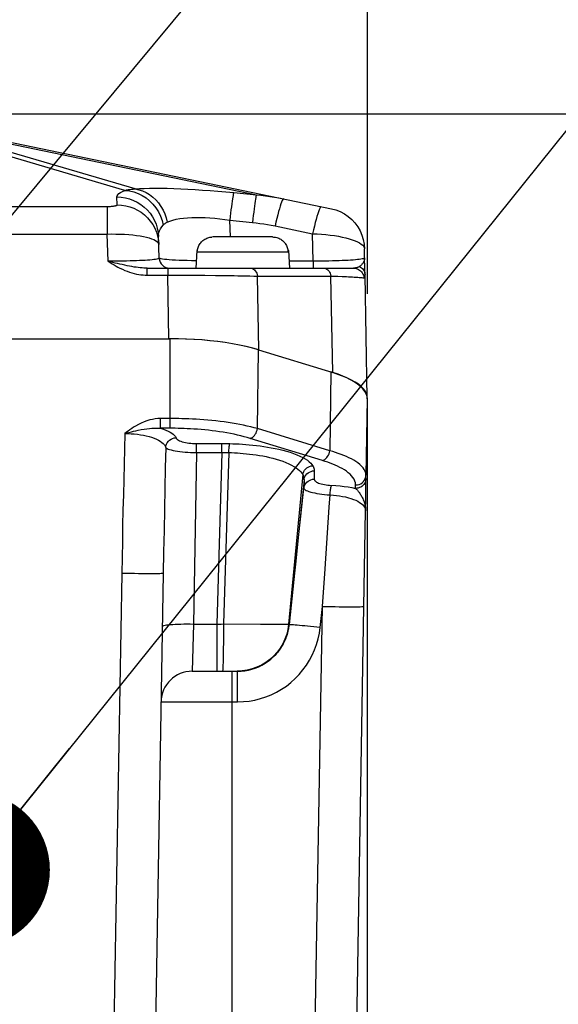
# Model space of a CAD drawing. Header units: millimetres. Extents: x 0 to 420, y 0 to 297.
# Tile 53 of 56: x 329 to 339, y 212 to 231. Entities that reach past the tile are written whole.
import ezdxf

# ---------------------------------------------------------------- set-up
doc = ezdxf.new("R2010")
doc.units = ezdxf.units.MM
doc.header["$LTSCALE"] = 23.1
doc.layers.get('0').update_dxf_attribs({"linetype": 'CONTINUOUS'})
for name, color, linetype in [('COMPONENTS', 7, 'CONTINUOUS'), ('DETAIL', 7, 'CONTINUOUS'), ('DIMENSION', 7, 'CONTINUOUS')]:
    doc.layers.add(name, color=color, linetype=linetype)
doc.styles.get("Standard").update_dxf_attribs({"font": 'arial.ttf'})
doc.dimstyles.new('DIMSTYLE_10', dxfattribs={"dimtxt": 3, "dimasz": 3, "dimexe": 0.18, "dimexo": 0.0625, "dimgap": 0.09, "dimtad": 1, "dimdec": 3, "dimlfac": 5, "dimdsep": 46, "dimtxsty": 'STANDARD', "dimblk": '_FILLED', "dimblk1": '_FILLED', "dimblk2": '_FILLED', "dimcen": 0.09, "dimadec": 0, "dimazin": 0, "dimtp": 0.5, "dimtm": 0.5, "dimtfac": 1, "dimtdec": 3, "dimtofl": 0, "dimtmove": 0, "dimatfit": 3, "dimldrblk": '_FILLED', "dimfxl": 1, "dimtolj": 1, "dimarcsym": 0})
doc.dimstyles.new('DIMSTYLE_11', dxfattribs={"dimtxt": 3, "dimasz": 3, "dimexe": 0.18, "dimexo": 0.0625, "dimgap": 0.09, "dimtad": 1, "dimdec": 1, "dimlfac": 5, "dimdsep": 46, "dimtxsty": 'STANDARD', "dimblk": '_FILLED', "dimblk1": '_FILLED', "dimblk2": '_FILLED', "dimcen": 0.09, "dimadec": 0, "dimazin": 0, "dimtp": 0.8, "dimtm": 0.8, "dimtfac": 1, "dimtdec": 1, "dimtofl": 0, "dimtmove": 0, "dimatfit": 3, "dimldrblk": '_FILLED', "dimfxl": 1, "dimtolj": 1, "dimarcsym": 0})
doc.dimstyles.new('DIMSTYLE_12', dxfattribs={"dimtxt": 3, "dimasz": 3, "dimexe": 0.18, "dimexo": 0.0625, "dimgap": 0.09, "dimtad": 1, "dimdec": 1, "dimlfac": 5, "dimdsep": 46, "dimtxsty": 'STANDARD', "dimblk": '_FILLED', "dimblk1": '_FILLED', "dimblk2": '_FILLED', "dimcen": 0.09, "dimadec": 0, "dimazin": 0, "dimtp": 0.5, "dimtm": 0.5, "dimtfac": 1, "dimtdec": 1, "dimtofl": 0, "dimtmove": 0, "dimatfit": 3, "dimldrblk": '_FILLED', "dimfxl": 1, "dimtolj": 1, "dimarcsym": 0})
doc.dimstyles.get("Standard").update_dxf_attribs({"dimtxt": 3, "dimasz": 3, "dimexe": 0.18, "dimexo": 0.0625, "dimgap": 0.09, "dimtad": 1, "dimdec": 3, "dimdsep": 46, "dimtxsty": 'STANDARD', "dimblk": '_FILLED', "dimblk1": '_FILLED', "dimblk2": '_FILLED', "dimcen": 0.09, "dimadec": 0, "dimazin": 0, "dimtol": 1, "dimtp": 0.001, "dimtm": 0.001, "dimtfac": 1, "dimtdec": 3, "dimtofl": 0, "dimtmove": 0, "dimatfit": 3, "dimldrblk": '_FILLED', "dimfxl": 1, "dimtolj": 1, "dimarcsym": 0})

# ---------------------------------------------------------------- blocks, each defined once
blk = doc.blocks.new('_FILLED')
at = {"color": 0, "linetype": 'BYBLOCK'}
blk.add_solid([(0, 0), (-1, 0.2), (-1, -0.2)], dxfattribs=at)
blk = doc.blocks.new('*D20')
at = {"layer": 'DIMENSION', "color": 2, "linetype": 'CONTINUOUS'}
for p, q in [((286.89, 235.702), (286.89, 250.989)), ((344.89, 245.193), (344.89, 250.989)), ((286.89, 248.989), (315.89, 248.989)), ((344.89, 248.989), (315.89, 248.989)), ((344.89, 235.307), (344.89, 243.112)), ((286.89, 209.314), (286.89, 232.789)), ((344.89, 228.558), (344.89, 232.792)), ((344.89, 209.183), (344.89, 226.727))]:
    blk.add_line(p, q, dxfattribs=at)
at = {"layer": 'DIMENSION', "color": 2, "linetype": 'CONTINUOUS', "xscale": 3, "yscale": 3, "zscale": 3, "rotation": 180}
blk.add_blockref('_FILLED', (286.89, 248.989), dxfattribs=at)
at = {"layer": 'DIMENSION', "color": 2, "linetype": 'CONTINUOUS', "xscale": 3, "yscale": 3, "zscale": 3}
blk.add_blockref('_FILLED', (344.89, 248.989), dxfattribs=at)
at = {"layer": 'DIMENSION', "color": 2, "linetype": 'CONTINUOUS', "insert": (315.89, 252.739), "char_height": 3, "width": 6.99257, "attachment_point": 2, "line_spacing_factor": 0.9}
blk.add_mtext('290', dxfattribs=at)
blk = doc.blocks.new('*D21')
at = {"layer": 'DIMENSION', "color": 2, "linetype": 'CONTINUOUS'}
for p, q in [((327.582, 228.989), (369.89, 228.989)), ((367.89, 228.989), (367.89, 187.027)), ((367.89, 145.064), (367.89, 187.027)), ((348.86, 145.064), (369.89, 145.064))]:
    blk.add_line(p, q, dxfattribs=at)
at = {"layer": 'DIMENSION', "color": 2, "linetype": 'CONTINUOUS', "xscale": 3, "yscale": 3, "zscale": 3}
for p, rotation in [((367.89, 228.989), 90), ((367.89, 145.064), 270)]:
    blk.add_blockref('_FILLED', p, dxfattribs=dict(at, rotation=rotation))
at = {"layer": 'DIMENSION', "color": 2, "linetype": 'CONTINUOUS', "insert": (364.14, 187.027), "char_height": 3, "width": 10.48327, "attachment_point": 2, "rotation": 90, "line_spacing_factor": 0.9}
blk.add_mtext('419.6', dxfattribs=at)
blk = doc.blocks.new('*D22')
at = {"layer": 'DIMENSION', "color": 2, "linetype": 'CONTINUOUS'}
for p, q in [((326.789, 228.989), (359.89, 228.989)), ((357.89, 228.989), (357.89, 216.027)), ((357.89, 203.064), (357.89, 216.027)), ((337.629, 203.064), (359.89, 203.064))]:
    blk.add_line(p, q, dxfattribs=at)
at = {"layer": 'DIMENSION', "color": 2, "linetype": 'CONTINUOUS', "xscale": 3, "yscale": 3, "zscale": 3}
for p, rotation in [((357.89, 228.989), 90), ((357.89, 203.064), 270)]:
    blk.add_blockref('_FILLED', p, dxfattribs=dict(at, rotation=rotation))
at = {"layer": 'DIMENSION', "color": 2, "linetype": 'CONTINUOUS', "insert": (354.14, 216.027), "char_height": 3, "width": 10.48327, "attachment_point": 2, "rotation": 90, "line_spacing_factor": 0.9}
blk.add_mtext('129.6', dxfattribs=at)
blk = doc.blocks.new('*D23')
at = {"layer": 'DIMENSION', "color": 2, "linetype": 'CONTINUOUS'}
for p, q in [((296.39, 225.526), (296.39, 240.989)), ((335.39, 236.757), (335.39, 240.989)), ((296.39, 238.989), (315.89, 238.989)), ((335.39, 238.989), (315.89, 238.989)), ((335.39, 225.526), (335.39, 235.162))]:
    blk.add_line(p, q, dxfattribs=at)
at = {"layer": 'DIMENSION', "color": 2, "linetype": 'CONTINUOUS', "xscale": 3, "yscale": 3, "zscale": 3, "rotation": 180}
blk.add_blockref('_FILLED', (296.39, 238.989), dxfattribs=at)
at = {"layer": 'DIMENSION', "color": 2, "linetype": 'CONTINUOUS', "xscale": 3, "yscale": 3, "zscale": 3}
blk.add_blockref('_FILLED', (335.39, 238.989), dxfattribs=at)
at = {"layer": 'DIMENSION', "color": 2, "linetype": 'CONTINUOUS', "insert": (315.89, 242.739), "char_height": 3, "width": 6.99257, "attachment_point": 2, "line_spacing_factor": 0.9}
blk.add_mtext('195', dxfattribs=at)

msp = doc.modelspace()

# ---------------------------------------------------------------- linework, layer by layer
at = {"layer": 'COMPONENTS', "color": 9, "linetype": 'CONTINUOUS'}
for p, q in [((330.72121, 227.51921), (325.8156, 228.95985)), ((326.65649, 228.79836), (333.25321, 227.43209)), ((330.91787, 227.54691), (326.65649, 228.79836)), ((332.81572, 227.47509), (333.25321, 227.43209)), ((330.57359, 227.24045), (330.56806, 227.39176)), ((301.60245, 227.20958), (330.37696, 227.20958)), ((330.37696, 227.20958), (330.37696, 226.67782)), ((332.75214, 226.62148), (332.74045, 226.94266)), ((332.74045, 226.94266), (333.17785, 226.89968)), ((301.60245, 226.67782), (330.37696, 226.67782)), ((330.396, 226.15636), (330.37696, 226.67782)), ((333.612, 226.83314), (334.33488, 226.68342)), ((334.34449, 226.15636), (334.33488, 226.68342)), ((331.36856, 226.49705), (331.37305, 226.47743)), ((332.11444, 226.33718), (333.86497, 226.33718)), ((334.34449, 226.15636), (333.88263, 226.15636)), ((334.3446, 226.15636), (334.3446, 226.02148)), ((331.15132, 225.88659), (331.15132, 226.02148)), ((331.54539, 226.02148), (331.54539, 225.88659)), ((331.15132, 225.88659), (331.6923, 225.88664)), ((331.56467, 224.66412), (331.54539, 225.88659)), ((331.90383, 225.88629), (332.07674, 225.88561)), ((332.07674, 225.88561), (332.26322, 225.88446)), ((332.26322, 225.88446), (332.46349, 225.88272)), ((333.29814, 224.44753), (333.27573, 225.86854)), ((333.27573, 225.86854), (334.69004, 225.86854)), ((334.72427, 224.01152), (334.69004, 225.86854)), ((335.32001, 225.85915), (335.32316, 225.83424)), ((331.59559, 222.93955), (331.59559, 224.66412)), ((333.274, 222.93261), (333.29265, 224.44921)), ((334.68676, 224.02299), (334.66811, 222.50639)), ((335.3897, 223.50414), (335.36408, 222.03632)), ((331.40934, 222.93955), (331.40934, 223.12732)), ((331.59559, 223.12732), (331.40936, 223.12732)), ((334.66811, 222.50639), (333.274, 222.93261)), ((334.52725, 222.31862), (333.13313, 222.74484)), ((332.09971, 222.47409), (332.09971, 222.64701)), ((332.58579, 222.47409), (332.58579, 222.64701)), ((332.09971, 222.47409), (332.04208, 219.17246)), ((332.09971, 222.47409), (332.60877, 222.47411)), ((332.58579, 222.47409), (332.48911, 219.17242)), ((332.72346, 222.47239), (332.6186, 219.17313)), ((334.36889, 222.12021), (334.36813, 221.9597)), ((334.14533, 222.04785), (333.87454, 219.16674)), ((334.17008, 221.94986), (333.88226, 219.16095)), ((334.17009, 221.9565), (334.16942, 221.79016)), ((335.36408, 221.97045), (335.36408, 222.03632)), ((335.16411, 221.78266), (335.16412, 221.84855)), ((335.31192, 221.56559), (335.32076, 221.54369)), ((334.01029, 220.32249), (334.07198, 220.89303)), ((333.94824, 219.74647), (334.01029, 220.32249)), ((334.52515, 219.51039), (334.57505, 220.23685)), ((330.66005, 220.14516), (330.43626, 207.32454)), ((333.88505, 219.1576), (333.94824, 219.74647)), ((334.31358, 207.32454), (334.52515, 219.51039)), ((334.48161, 219.10409), (334.52515, 219.51039)), ((332.04208, 219.17246), (332.01671, 218.26412)), ((332.04208, 219.17246), (332.53228, 219.17238)), ((332.48911, 219.17242), (332.48911, 218.26412)), ((332.53228, 219.17238), (332.57545, 219.17262)), ((332.57545, 219.17262), (332.6186, 219.17313)), ((332.6186, 219.17313), (333.33398, 219.17069)), ((333.33398, 219.17069), (333.57089, 219.16952)), ((333.57089, 219.16952), (333.69431, 219.16881)), ((333.69431, 219.16881), (333.78698, 219.16806)), ((333.88226, 219.16095), (333.88505, 219.1576)), ((332.7897, 204.66412), (332.7897, 218.26412)), ((332.89088, 217.67459), (332.89088, 218.26412)), ((331.4168, 217.67459), (332.89088, 217.67459))]:
    msp.add_line(p, q, dxfattribs=at)
at = {"layer": 'COMPONENTS', "color": 7, "linetype": 'CONTINUOUS'}
for p, q in [((326.19072, 228.9267), (334.69672, 227.165)), ((331.38267, 226.21418), (331.36753, 226.62874)), ((332.4183, 226.62148), (332.39738, 226.6208)), ((333.5611, 226.62148), (332.4183, 226.62148)), ((332.10752, 226.36148), (332.0897, 226.02148)), ((332.10752, 226.36148), (332.11672, 226.36148)), ((332.11444, 226.33718), (332.11572, 226.36148)), ((332.11621, 226.35745), (332.11672, 226.36148)), ((332.11672, 226.36148), (332.12011, 226.38151)), ((333.86268, 226.36148), (333.8632, 226.35745)), ((333.86268, 226.36148), (333.87188, 226.36148)), ((333.86497, 226.33718), (333.86368, 226.36148)), ((333.87188, 226.36148), (333.8897, 226.02148)), ((335.33763, 226.21782), (335.33433, 226.39642)), ((335.34251, 226.02148), (335.33761, 226.21811)), ((331.15133, 226.02148), (335.12536, 226.02148)), ((335.34456, 225.94446), (335.34251, 226.02148)), ((335.34624, 225.88596), (335.34456, 225.94446)), ((335.3897, 223.52645), (335.34623, 225.88657)), ((300.18382, 224.66412), (331.59559, 224.66412)), ((331.72721, 224.66247), (331.56467, 224.66412)), ((333.29265, 224.44921), (334.72427, 224.01152)), ((334.82673, 223.97808), (334.72427, 224.01152)), ((335.3897, 223.50414), (335.38429, 223.55299)), ((335.38965, 223.53028), (335.38468, 223.57137)), ((335.3897, 223.52645), (335.3897, 211.14539)), ((335.36321, 221.84801), (335.36399, 221.94132)), ((335.36399, 221.94132), (335.36408, 221.97045)), ((335.36017, 221.59419), (335.36321, 221.84801)), ((335.35691, 221.35035), (335.36017, 221.59419)), ((335.32502, 219.51039), (335.35691, 221.35035)), ((331.45993, 220.14516), (331.19656, 205.05714)), ((335.11345, 207.32454), (335.32502, 219.51039)), ((332.01671, 218.26412), (332.89088, 218.26412))]:
    msp.add_line(p, q, dxfattribs=at)
at = {"layer": 'COMPONENTS', "color": 9, "linetype": 'CONTINUOUS'}
for points in [[(330.56806, 227.39176), (330.57201, 227.41384), (330.58459, 227.43558), (330.6058, 227.45699), (330.63564, 227.47807), (330.67411, 227.49881), (330.72121, 227.51921)], [(330.7212, 227.51922), (330.75097, 227.52634), (330.78197, 227.53252), (330.81417, 227.53771), (330.84757, 227.54187), (330.88214, 227.54495), (330.91787, 227.54691)], [(330.72124, 227.51923), (330.80698, 227.50987), (330.89161, 227.49036), (330.97403, 227.46095), (331.05318, 227.42203), (331.12802, 227.3741), (331.19758, 227.31777), (331.26097, 227.25378), (331.31736, 227.18297), (331.36602, 227.10624), (331.40632, 227.02459), (331.43773, 226.93909), (331.45986, 226.85083)], [(330.91787, 227.54691), (331.00221, 227.55283), (331.09409, 227.55712), (331.19352, 227.55979), (331.30112, 227.5608), (331.41628, 227.56019), (331.53709, 227.55807), (331.66341, 227.55443), (331.79538, 227.54929), (331.93151, 227.54273), (332.07193, 227.53475), (332.2165, 227.52535), (332.36335, 227.51468), (332.51186, 227.50276), (332.66265, 227.48956), (332.81572, 227.47509)], [(330.91793, 227.54691), (330.99092, 227.53203), (331.06229, 227.50869), (331.13128, 227.47715), (331.19713, 227.43776), (331.25913, 227.39093), (331.3166, 227.33719), (331.36893, 227.27711), (331.41553, 227.21135), (331.45591, 227.14062), (331.48962, 227.06568), (331.5163, 226.98737), (331.53567, 226.90651)], [(332.81572, 227.47509), (332.81212, 227.46456), (332.80788, 227.4469), (332.80302, 227.42227), (332.79758, 227.39089), (332.79163, 227.35304), (332.7852, 227.30908), (332.77837, 227.25939), (332.77119, 227.20445), (332.76373, 227.14474), (332.75606, 227.08081), (332.74824, 227.01325), (332.74035, 226.94267)], [(333.25321, 227.43209), (333.24962, 227.42157), (333.24537, 227.40391), (333.24051, 227.37928), (333.23508, 227.34789), (333.22912, 227.31005), (333.2227, 227.26608), (333.21586, 227.2164), (333.20868, 227.16146), (333.20122, 227.10175), (333.19355, 227.03782), (333.18573, 226.97026), (333.17785, 226.89968)], [(333.25321, 227.43209), (333.33991, 227.4239), (333.42671, 227.41391), (333.51357, 227.40211), (333.60047, 227.38853), (333.68737, 227.37317), (333.77425, 227.35606)], [(330.37696, 227.20958), (330.39426, 227.2097), (330.41122, 227.21004), (330.42782, 227.21061), (330.44421, 227.21142), (330.46024, 227.21244), (330.47552, 227.21368), (330.49003, 227.21512), (330.50377, 227.21676), (330.51645, 227.21858), (330.52802, 227.22056), (330.53852, 227.22271), (330.54771, 227.22498), (330.55556, 227.22738), (330.56211, 227.22989), (330.5672, 227.23246), (330.57078, 227.23507), (330.57291, 227.23773), (330.57359, 227.24045)], [(330.56806, 227.39176), (330.64977, 227.38767), (330.73062, 227.37534), (330.80977, 227.3549), (330.88639, 227.32656), (330.95968, 227.29062), (331.02888, 227.24745), (331.09326, 227.1975), (331.15214, 227.1413), (331.20492, 227.07943), (331.25103, 227.01255), (331.29001, 226.94134), (331.32143, 226.86656), (331.34498, 226.78899), (331.36039, 226.70944), (331.36753, 226.62874)], [(330.57359, 227.24045), (330.65529, 227.23637), (330.73614, 227.22404), (330.81529, 227.2036), (330.89191, 227.17526), (330.9652, 227.13931), (331.0344, 227.09614), (331.09878, 227.0462), (331.15766, 226.99), (331.21044, 226.92813), (331.25656, 226.86124), (331.29553, 226.79004), (331.32696, 226.71526), (331.3505, 226.63769), (331.36592, 226.55813), (331.37305, 226.47743)], [(333.77425, 227.35606), (333.76772, 227.35301), (333.75951, 227.34155), (333.74971, 227.3218), (333.73842, 227.29398), (333.72578, 227.25839), (333.7119, 227.21541), (333.69695, 227.1655), (333.68109, 227.1092), (333.66448, 227.04712), (333.6473, 226.97992), (333.62975, 226.90834), (333.612, 226.83314)], [(334.49712, 227.20634), (334.49059, 227.20329), (334.48239, 227.19183), (334.47259, 227.17209), (334.4613, 227.14427), (334.44866, 227.10868), (334.43479, 227.06569), (334.41984, 227.01578), (334.40397, 226.95948), (334.38736, 226.8974), (334.37018, 226.83021), (334.35263, 226.75862), (334.33488, 226.68342)], [(331.36753, 226.62874), (331.36897, 226.66772), (331.37614, 226.70577), (331.38894, 226.743), (331.40726, 226.77951), (331.43095, 226.81543), (331.45986, 226.85083)], [(331.45986, 226.85083), (331.47086, 226.86223), (331.48252, 226.87277), (331.49483, 226.88247), (331.50779, 226.89132), (331.5214, 226.89933), (331.53566, 226.90651)], [(331.53566, 226.90651), (331.58793, 226.92771), (331.64598, 226.94603), (331.70935, 226.96159), (331.77751, 226.97447), (331.85002, 226.98471), (331.92663, 226.99223), (332.00684, 226.99708), (332.09024, 226.9993), (332.17677, 226.99888), (332.26607, 226.99586), (332.35763, 226.99028), (332.45127, 226.98214), (332.54663, 226.97148), (332.64317, 226.95832), (332.74045, 226.94266)], [(333.17785, 226.89968), (333.24988, 226.89192), (333.32204, 226.88282), (333.39434, 226.8724), (333.46676, 226.86064), (333.53932, 226.84756), (333.612, 226.83314)], [(330.37696, 226.67782), (330.46318, 226.67923), (330.54875, 226.6789), (330.63303, 226.67684), (330.71538, 226.6731), (330.79519, 226.6677), (330.87188, 226.66064), (330.94487, 226.65201), (331.01362, 226.64189), (331.0776, 226.63026), (331.13634, 226.61725), (331.18939, 226.60299), (331.23634, 226.58752), (331.27682, 226.571), (331.31052, 226.55361), (331.33717, 226.53537), (331.35657, 226.51644), (331.36856, 226.49705)], [(334.33488, 226.68342), (334.42208, 226.67995), (334.50859, 226.67456), (334.59375, 226.66727), (334.67691, 226.65809), (334.75744, 226.64711), (334.83476, 226.63443), (334.90826, 226.62017), (334.9774, 226.60442), (335.04165, 226.58729), (335.10054, 226.56893), (335.15361, 226.54947), (335.20046, 226.52901), (335.24073, 226.50772), (335.27411, 226.4858), (335.30034, 226.46336), (335.31922, 226.4406), (335.33058, 226.41773), (335.33434, 226.39638)], [(331.38267, 226.21418), (331.37965, 226.20876), (331.3704, 226.20379), (331.3553, 226.19913), (331.33483, 226.19456), (331.30935, 226.1901), (331.27883, 226.18596), (331.24337, 226.18203), (331.20334, 226.17821), (331.159, 226.17473), (331.11064, 226.17154), (331.05857, 226.16853), (331.00307, 226.16588), (330.94449, 226.16355), (330.88315, 226.16147), (330.8193, 226.15975), (330.75349, 226.15833), (330.68587, 226.15722), (330.61605, 226.15652), (330.54409, 226.15621), (330.47061, 226.15617), (330.396, 226.15636)], [(330.667, 226.08892), (330.62477, 226.09866), (330.58131, 226.10902), (330.53663, 226.11998), (330.4908, 226.13153), (330.4439, 226.14367), (330.396, 226.15636)], [(330.396, 226.15636), (330.43464, 226.13091), (330.47314, 226.10664), (330.51151, 226.08357), (330.54974, 226.06168), (330.58784, 226.04098), (330.6258, 226.02148)], [(331.15132, 226.02148), (331.11989, 226.0219), (331.08696, 226.02318), (331.05253, 226.02536), (331.0166, 226.02847), (330.97911, 226.03252), (330.9399, 226.03756), (330.89889, 226.0436), (330.8561, 226.05066), (330.81153, 226.05873), (330.76517, 226.06781), (330.71699, 226.07788), (330.667, 226.08892)], [(332.09703, 226.16127), (332.00069, 226.16348), (331.91742, 226.16591), (331.83859, 226.16862), (331.76466, 226.17156), (331.69607, 226.17489), (331.63323, 226.17847), (331.5766, 226.1822), (331.52658, 226.18631), (331.48353, 226.1906), (331.44777, 226.19496), (331.41961, 226.19964), (331.39927, 226.2046), (331.38691, 226.20951), (331.38267, 226.21418)], [(335.33763, 226.21775), (335.3349, 226.21265), (335.32589, 226.20761), (335.31094, 226.20287), (335.29044, 226.19819), (335.26477, 226.19358), (335.23415, 226.18927), (335.19892, 226.18521), (335.15942, 226.18128), (335.11583, 226.17767), (335.06846, 226.17433), (335.01763, 226.17117), (334.96339, 226.16835), (334.90622, 226.16579), (334.84625, 226.16345), (334.78297, 226.16153), (334.71643, 226.15985), (334.64709, 226.15837), (334.5749, 226.15736), (334.50009, 226.15682), (334.42314, 226.15652), (334.34449, 226.15636)], [(335.30589, 226.11981), (335.30007, 226.11186), (335.29378, 226.10401), (335.28704, 226.09629), (335.27987, 226.08872), (335.27229, 226.08132)], [(335.3376, 226.21814), (335.33762, 226.20863), (335.33702, 226.19935), (335.33583, 226.19029), (335.33411, 226.18146), (335.33188, 226.17287), (335.3292, 226.16452), (335.32611, 226.15641), (335.32265, 226.14857), (335.31886, 226.14098), (335.31478, 226.13366), (335.31044, 226.1266), (335.30589, 226.11981)], [(330.6258, 226.02148), (330.67225, 225.99936), (330.71838, 225.97925), (330.76418, 225.96113), (330.80978, 225.94501), (330.85505, 225.93089), (330.89967, 225.91876), (330.94359, 225.90868), (330.98686, 225.9006), (331.02929, 225.89436), (331.07081, 225.88992), (331.11149, 225.88733), (331.15132, 225.88659)], [(333.13127, 226.02148), (333.15321, 226.01929), (333.17467, 226.01276), (333.19517, 226.00205), (333.21428, 225.98738), (333.23157, 225.96908), (333.24666, 225.94754), (333.25922, 225.92324), (333.26898, 225.89672), (333.27573, 225.86854)], [(334.54558, 226.02148), (334.56752, 226.01929), (334.58898, 226.01276), (334.60948, 226.00205), (334.62859, 225.98738), (334.64588, 225.96908), (334.66097, 225.94754), (334.67353, 225.92324), (334.68329, 225.89672), (334.69004, 225.86854)], [(335.23857, 226.05437), (335.2297, 226.04875), (335.22062, 226.04371), (335.21135, 226.03922), (335.20191, 226.03527), (335.19234, 226.03185), (335.18271, 226.02895), (335.17306, 226.02657), (335.1634, 226.02467), (335.15377, 226.02323), (335.14421, 226.02224), (335.13473, 226.02166), (335.12536, 226.02148)], [(335.12536, 226.02148), (335.15018, 226.0199), (335.17461, 226.0152), (335.19827, 226.00745), (335.22077, 225.99678), (335.24178, 225.98334), (335.26095, 225.96735), (335.27799, 225.94907), (335.29262, 225.92878), (335.30462, 225.9068), (335.3138, 225.88347), (335.32001, 225.85915)], [(335.27229, 226.08132), (335.26434, 226.07415), (335.25605, 226.06725), (335.24745, 226.06064), (335.23857, 226.05437)], [(335.23857, 226.05437), (335.25907, 226.04288), (335.27796, 226.02917), (335.29497, 226.01343), (335.30984, 225.99589), (335.32238, 225.9768), (335.33241, 225.95642), (335.33977, 225.93506), (335.34436, 225.91302), (335.34612, 225.89061)], [(331.6923, 225.88664), (331.849, 225.88642), (331.90383, 225.88629)], [(332.46349, 225.88272), (332.60413, 225.88114), (332.67638, 225.88024)], [(332.67638, 225.88024), (332.8239, 225.87806), (332.89888, 225.87683)], [(332.89888, 225.87683), (333.05005, 225.87392), (333.12583, 225.87236), (333.2012, 225.87059), (333.27573, 225.86854)], [(334.69004, 225.86854), (334.78007, 225.86597), (334.82369, 225.86461)], [(334.82369, 225.86461), (334.90721, 225.86173), (334.94789, 225.8602), (334.98802, 225.85859), (335.02724, 225.85687), (335.06552, 225.85507), (335.10266, 225.85318), (335.13834, 225.85118), (335.17234, 225.84908), (335.20431, 225.84688), (335.23398, 225.84458), (335.26111, 225.84216), (335.28533, 225.83962), (335.30619, 225.83698), (335.32326, 225.83426)], [(331.40936, 223.12732), (331.35818, 223.12575), (331.30623, 223.12056), (331.25351, 223.11173), (331.19984, 223.0993), (331.14541, 223.08325), (331.09074, 223.0635), (331.03604, 223.04004), (330.98112, 223.01288), (330.92597, 222.98204)], [(333.274, 222.93261), (333.21104, 222.9496), (333.14565, 222.96599), (333.07788, 222.98176), (333.00764, 222.99689), (332.93517, 223.01133), (332.86108, 223.02495), (332.78552, 223.03775), (332.7086, 223.0497), (332.63102, 223.06073), (332.55293, 223.07085), (332.47448, 223.08007), (332.39641, 223.08834), (332.31888, 223.0957), (332.24204, 223.1022), (332.16664, 223.1078), (332.09282, 223.11258), (332.02069, 223.11658), (331.951, 223.11983), (331.88383, 223.12241), (331.81929, 223.12437), (331.75808, 223.12577), (331.70046, 223.12667), (331.64629, 223.12716), (331.59559, 223.12732)], [(330.7214, 222.83675), (330.76259, 222.84894), (330.80422, 222.86078), (330.84618, 222.87212), (330.88842, 222.88287), (330.93089, 222.89295), (330.97352, 222.90231)], [(330.92597, 222.98204), (330.8887, 222.95876), (330.85271, 222.93511), (330.818, 222.91109), (330.78456, 222.88671), (330.7524, 222.86196), (330.72151, 222.83684)], [(330.97352, 222.90231), (331.03312, 222.91418), (331.08973, 222.92394), (331.14335, 222.93167), (331.19399, 222.93743), (331.24182, 222.94131), (331.28718, 222.9434), (331.33022, 222.94375), (331.37092, 222.94244), (331.40934, 222.93955)], [(331.40932, 222.93955), (331.46141, 222.92294), (331.50889, 222.90532), (331.55175, 222.88668), (331.59024, 222.86691), (331.62411, 222.84613), (331.65265, 222.82469), (331.67562, 222.80272), (331.69326, 222.78011), (331.70556, 222.75684)], [(333.13313, 222.74484), (333.07544, 222.76186), (333.01563, 222.77823), (332.95369, 222.79394), (332.88936, 222.80906), (332.82291, 222.82352), (332.75511, 222.83715), (332.68591, 222.84993), (332.61536, 222.86189), (332.54435, 222.87293), (332.47284, 222.88305), (332.40087, 222.89226), (332.32939, 222.90056), (332.2584, 222.90792), (332.18791, 222.91438), (332.11886, 222.92002), (332.05127, 222.92481), (331.98511, 222.92877), (331.92127, 222.93206), (331.85977, 222.93465), (331.80058, 222.93657), (331.74449, 222.93799), (331.69176, 222.939), (331.64212, 222.93952), (331.40932, 222.93955)], [(333.13313, 222.74484), (333.15465, 222.75299), (333.17569, 222.76522), (333.19578, 222.78125), (333.21447, 222.80074), (333.23135, 222.82324), (333.24604, 222.84825), (333.25822, 222.87523), (333.26761, 222.90356), (333.274, 222.93261)], [(330.72151, 222.83684), (330.71339, 222.54454), (330.70561, 222.25111), (330.69815, 221.95653), (330.69105, 221.66155), (330.68428, 221.36542), (330.67779, 221.06594), (330.67159, 220.76237), (330.66567, 220.45544), (330.66005, 220.14516)], [(330.72151, 222.83675), (330.78088, 222.83641), (330.8407, 222.83419), (330.90061, 222.83009), (330.96036, 222.82414), (331.01941, 222.81635), (331.07692, 222.80672), (331.1324, 222.79521), (331.18555, 222.78189), (331.2359, 222.76692), (331.28307, 222.75028), (331.32671, 222.73201), (331.3665, 222.7124), (331.40215, 222.69136), (331.43329, 222.66899), (331.45958, 222.64576), (331.48078, 222.62183), (331.49674, 222.59704), (331.50732, 222.57139)], [(331.50732, 222.57141), (331.51225, 222.60317), (331.52258, 222.63388), (331.53801, 222.66269), (331.55812, 222.68879), (331.58235, 222.71145), (331.61001, 222.73003), (331.64034, 222.74403), (331.67249, 222.75305), (331.70556, 222.75684)], [(331.70556, 222.75684), (331.71264, 222.74442), (331.72313, 222.73254), (331.73703, 222.72119), (331.75456, 222.71028), (331.7755, 222.69991), (331.79915, 222.69033), (331.82555, 222.6816), (331.85466, 222.67367), (331.88561, 222.66672), (331.91847, 222.66079), (331.95317, 222.65584), (331.98875, 222.65198), (332.02487, 222.64924), (332.06185, 222.64758), (332.09971, 222.64701)], [(331.50732, 222.5714), (331.49898, 222.17977), (331.49081, 221.78304), (331.4828, 221.38121), (331.47498, 220.97429), (331.46735, 220.56228), (331.45993, 220.14516)], [(331.50732, 222.5714), (331.51762, 222.56069), (331.53349, 222.55048), (331.55475, 222.54072), (331.58113, 222.53127), (331.61233, 222.5222), (331.648, 222.51382), (331.68771, 222.50614), (331.73107, 222.49909), (331.77767, 222.49288), (331.82704, 222.48753), (331.87872, 222.48299), (331.93231, 222.47936), (331.98735, 222.47669), (332.04332, 222.47493), (332.09971, 222.47409)], [(332.09971, 222.64701), (332.61137, 222.64696), (332.63693, 222.6468), (332.66247, 222.64654), (332.68799, 222.64618), (332.71349, 222.64571), (332.73898, 222.64513)], [(332.72346, 222.47239), (332.72443, 222.49831), (332.72564, 222.52346), (332.72709, 222.54742), (332.72874, 222.56976), (332.73057, 222.5901), (332.73254, 222.6081), (332.73462, 222.62343), (332.73678, 222.63585), (332.73898, 222.64513)], [(332.73898, 222.64513), (332.79815, 222.64348), (332.85878, 222.64106), (332.92086, 222.63787), (332.98442, 222.63397), (333.04944, 222.6293), (333.11585, 222.62365), (333.18374, 222.61702), (333.25303, 222.60941), (333.32334, 222.60055), (333.39482, 222.59045), (333.46733, 222.57912), (333.54014, 222.56625), (333.61346, 222.55184), (333.68708, 222.53589), (333.75963, 222.5182), (333.83155, 222.49857), (333.90239, 222.47719), (333.9695, 222.45439), (334.03263, 222.43001), (334.09201, 222.40422), (334.14566, 222.37781), (334.19304, 222.35071), (334.23469, 222.32299), (334.2702, 222.29573), (334.29944, 222.26929), (334.32254, 222.24331), (334.33951, 222.2178)], [(334.52725, 222.31862), (334.54876, 222.32677), (334.5698, 222.33899), (334.58989, 222.35503), (334.60858, 222.37451), (334.62546, 222.39701), (334.64015, 222.42203), (334.65233, 222.449), (334.66172, 222.47733), (334.66811, 222.50639)], [(335.36408, 222.03632), (335.36014, 222.07434), (335.34893, 222.11101), (335.33124, 222.14625), (335.30784, 222.1799), (335.27945, 222.21196), (335.24661, 222.24257), (335.20991, 222.2717), (335.16997, 222.29933), (335.12712, 222.32558), (335.08184, 222.35045), (335.03458, 222.37396), (334.98552, 222.39624), (334.93502, 222.41729), (334.88344, 222.43715), (334.83073, 222.45595), (334.77705, 222.47377), (334.72277, 222.49057), (334.66811, 222.50639)], [(332.60877, 222.47411), (332.63174, 222.474), (332.6547, 222.47378), (332.67764, 222.47344), (332.70057, 222.47297), (332.72346, 222.47239)], [(332.72346, 222.47239), (332.77633, 222.47064), (332.83067, 222.46821), (332.8864, 222.46507), (332.94328, 222.46117), (333.00133, 222.45647), (333.06077, 222.45084), (333.12147, 222.44424), (333.18321, 222.43661), (333.2461, 222.4278), (333.3099, 222.41777), (333.37433, 222.40644), (333.43935, 222.39366), (333.50466, 222.37936), (333.56983, 222.36349), (333.63445, 222.34592), (333.69847, 222.32648), (333.76093, 222.30526), (333.82032, 222.28258), (333.87638, 222.25842), (333.92862, 222.23288), (333.97567, 222.20663), (334.01753, 222.17974), (334.05418, 222.15234), (334.08492, 222.12526), (334.10996, 222.09887), (334.12996, 222.07304), (334.14533, 222.04785)], [(335.16412, 221.84855), (335.15946, 221.88662), (335.14951, 221.92321), (335.13428, 221.95831), (335.1132, 221.99194), (335.08683, 222.02407), (335.0569, 222.05473), (335.02355, 222.08387), (334.98665, 222.11152), (334.9475, 222.1378), (334.90622, 222.16269), (334.86269, 222.1862), (334.81782, 222.20849), (334.77172, 222.22956), (334.72428, 222.24941), (334.67605, 222.26823), (334.62723, 222.28606), (334.57763, 222.30286), (334.52725, 222.31862)], [(334.14533, 222.04785), (334.15274, 222.0772), (334.16468, 222.10531), (334.18089, 222.1315), (334.20095, 222.15514), (334.22439, 222.17565), (334.25062, 222.19253), (334.27902, 222.20538), (334.30889, 222.21387), (334.33951, 222.2178)], [(334.17008, 221.94986), (334.17622, 221.98033), (334.18743, 222.00944), (334.20342, 222.03644), (334.22376, 222.0606), (334.24792, 222.0813), (334.27526, 222.09799), (334.30507, 222.11024), (334.33655, 222.11771), (334.36889, 222.12021)], [(334.33951, 222.2178), (334.34335, 222.2113), (334.34692, 222.2048), (334.35022, 222.19829), (334.35325, 222.19179), (334.35601, 222.18528), (334.35849, 222.17877), (334.36071, 222.17227), (334.36265, 222.16577), (334.36434, 222.15927), (334.36575, 222.15277), (334.36691, 222.14627), (334.3678, 222.13976), (334.36843, 222.13325), (334.36879, 222.12673), (334.36889, 222.12021)], [(334.14533, 222.04785), (334.14867, 222.04141), (334.15175, 222.03496), (334.1546, 222.02849), (334.1572, 222.02201), (334.15956, 222.01551), (334.16168, 222.00901), (334.16355, 222.00249), (334.16519, 221.99597), (334.16659, 221.98943), (334.16776, 221.98288), (334.16869, 221.97631), (334.16939, 221.96973), (334.16985, 221.96312), (334.17009, 221.9565)], [(334.16944, 221.79016), (334.17569, 221.82051), (334.18697, 221.8495), (334.20299, 221.87637), (334.22333, 221.90041), (334.24747, 221.921), (334.27476, 221.93761), (334.30449, 221.94978), (334.33589, 221.95721), (334.36813, 221.9597)], [(334.36813, 221.9597), (334.36999, 221.94803), (334.37522, 221.9367), (334.38384, 221.9257), (334.39599, 221.91495), (334.41153, 221.90454), (334.42996, 221.89475), (334.45137, 221.88561), (334.47567, 221.87709), (334.50223, 221.86939), (334.53109, 221.86253), (334.56219, 221.85649), (334.5948, 221.85141), (334.62864, 221.84734), (334.66397, 221.84422), (334.7839, 221.83738)], [(335.36408, 221.97044), (335.36194, 221.94579), (335.35649, 221.92162), (335.34783, 221.89832), (335.33609, 221.87629), (335.32148, 221.85588), (335.30424, 221.83745), (335.28466, 221.82131), (335.26306, 221.80771), (335.23981, 221.79689), (335.21529, 221.78903), (335.18992, 221.78426), (335.16411, 221.78267)], [(335.16412, 221.84855), (335.19845, 221.85139), (335.23176, 221.85982), (335.26306, 221.87359), (335.29142, 221.8923), (335.31601, 221.91539), (335.33609, 221.94217), (335.35106, 221.97185), (335.36049, 222.00354), (335.36408, 222.03632)], [(334.07198, 220.89303), (334.13639, 221.48657), (334.16942, 221.79016)], [(334.16942, 221.79016), (334.17267, 221.77857), (334.18128, 221.76713), (334.1951, 221.75586), (334.21398, 221.74469), (334.23768, 221.73371), (334.26599, 221.72315), (334.29861, 221.71308), (334.33523, 221.70348), (334.37552, 221.69453), (334.41911, 221.68628), (334.46562, 221.67875), (334.5147, 221.67204), (334.56595, 221.6662), (334.61891, 221.66126), (334.67313, 221.65726)], [(334.67315, 221.65726), (334.6747, 221.68474), (334.67675, 221.71156), (334.67926, 221.73722), (334.68218, 221.76124), (334.68546, 221.78314), (334.68903, 221.80251), (334.69283, 221.81899), (334.69678, 221.83225), (334.7008, 221.84204)], [(334.7839, 221.83738), (334.86464, 221.83062), (334.94304, 221.82176), (335.01908, 221.81081), (335.09277, 221.79778), (335.16411, 221.78266)], [(335.16411, 221.78266), (335.17079, 221.77685), (335.17782, 221.77026), (335.18519, 221.76287), (335.19288, 221.75466), (335.20089, 221.74562), (335.20922, 221.73573), (335.21786, 221.72495), (335.22676, 221.71329), (335.2359, 221.70074), (335.24522, 221.68733), (335.25467, 221.67301), (335.26426, 221.65773), (335.27391, 221.64149), (335.28354, 221.62428), (335.29316, 221.60591), (335.30267, 221.58633), (335.31192, 221.56559)], [(334.57505, 220.23685), (334.65693, 221.42327), (334.67313, 221.65726)], [(334.67313, 221.65726), (334.73522, 221.65307), (334.7964, 221.64699), (334.85628, 221.63902), (334.91447, 221.62911), (334.97056, 221.6173), (335.02413, 221.60381), (335.07491, 221.58853), (335.12243, 221.57156), (335.16606, 221.55336), (335.20549, 221.53392), (335.24062, 221.51323), (335.27129, 221.49177), (335.29734, 221.46955)], [(335.32076, 221.54369), (335.32719, 221.52604), (335.33329, 221.50744), (335.33895, 221.48787), (335.34406, 221.46738), (335.3485, 221.44595), (335.35215, 221.42352), (335.35486, 221.4001), (335.35649, 221.37573), (335.35691, 221.35044)], [(335.29734, 221.46955), (335.31871, 221.44652), (335.33543, 221.42307), (335.34742, 221.39931), (335.35459, 221.37509), (335.35691, 221.35042)], [(331.45993, 220.14516), (331.45552, 220.14378), (331.4424, 220.14257), (331.42072, 220.14153), (331.3907, 220.14069), (331.35268, 220.14006), (331.30708, 220.13963), (331.25439, 220.13941), (331.19519, 220.13941), (331.13012, 220.13963), (331.05992, 220.14006), (330.98533, 220.14069), (330.90718, 220.14153), (330.82632, 220.14257), (330.74364, 220.14378), (330.66005, 220.14516)], [(334.52515, 219.51039), (334.60846, 219.50902), (334.69087, 219.50782), (334.77147, 219.50679), (334.84939, 219.50596), (334.92379, 219.50533), (334.99385, 219.5049), (335.05881, 219.50469), (335.11797, 219.50469), (335.17068, 219.5049), (335.21636, 219.50533), (335.25453, 219.50596), (335.28476, 219.5068), (335.30673, 219.50782), (335.3202, 219.50902), (335.32502, 219.51039)], [(331.44217, 219.12787), (331.44555, 219.13356), (331.45545, 219.13907), (331.47177, 219.14434), (331.49432, 219.14932), (331.52287, 219.15395), (331.55708, 219.15818), (331.59661, 219.16196), (331.641, 219.16526), (331.68978, 219.16803), (331.74241, 219.17025), (331.79831, 219.17189), (331.85688, 219.17294), (331.91748, 219.17338), (331.97944, 219.1732), (332.04208, 219.17242)], [(332.6186, 219.17313), (332.61836, 219.07549), (332.61795, 218.97969), (332.61738, 218.88666), (332.61664, 218.79729), (332.61574, 218.71247), (332.6147, 218.633), (332.61352, 218.55968), (332.61222, 218.4932), (332.6108, 218.43422), (332.60928, 218.38331), (332.60768, 218.34096), (332.60601, 218.30759), (332.60429, 218.28352), (332.60252, 218.26898), (332.60075, 218.26412)], [(333.87454, 219.16674), (333.86022, 219.06961), (333.83645, 218.97436), (333.80348, 218.88191), (333.76161, 218.79314), (333.71126, 218.7089), (333.65289, 218.63002), (333.58709, 218.55725), (333.51448, 218.4913), (333.43577, 218.43279), (333.3517, 218.3823), (333.2631, 218.34031), (333.17081, 218.30722), (333.07573, 218.28335), (332.97877, 218.26894), (332.88086, 218.26412)], [(333.88226, 219.16095), (333.86743, 219.06429), (333.84322, 218.96955), (333.80988, 218.87761), (333.76772, 218.78938), (333.71715, 218.70568), (333.65864, 218.62733), (333.59276, 218.55506), (333.52013, 218.48958), (333.44146, 218.4315), (333.35749, 218.38139), (333.26902, 218.33971), (333.17691, 218.30688), (333.08203, 218.2832), (332.9853, 218.2689), (332.88763, 218.26412)], [(332.89088, 217.67459), (333.00244, 217.67849), (333.11267, 217.69), (333.22155, 217.70914), (333.32971, 217.73607), (333.43653, 217.77063), (333.54014, 217.81226), (333.64036, 217.86104), (333.73736, 217.9169), (333.82986, 217.9791), (333.91786, 218.0478), (334.00135, 218.12283), (334.07902, 218.20304), (334.15073, 218.28842), (334.21662, 218.37897), (334.2758, 218.47349), (334.32825, 218.57223), (334.37401, 218.67493), (334.41229, 218.77967), (334.44286, 218.88578), (334.46597, 218.99392), (334.48161, 219.10409)], [(333.78698, 219.16806), (333.84721, 219.16731), (333.865, 219.16699), (333.87454, 219.16674)], [(333.87454, 219.16674), (333.87658, 219.16486), (333.87833, 219.16335), (333.87977, 219.1622), (333.88091, 219.16142), (333.88174, 219.16101), (333.88226, 219.16095)], [(334.48161, 219.10409), (334.41966, 219.11067), (334.35838, 219.11705), (334.29843, 219.12319), (334.24047, 219.129), (334.18511, 219.13443), (334.13295, 219.13942), (334.08457, 219.14392), (334.04048, 219.14787), (334.00116, 219.15124), (333.96703, 219.15398), (333.93846, 219.15607), (333.91577, 219.15748), (333.8992, 219.15821), (333.88892, 219.15823), (333.88505, 219.15756)]]:
    msp.add_lwpolyline(points, dxfattribs=at)
at = {"layer": 'COMPONENTS', "color": 7, "linetype": 'CONTINUOUS'}
for points in [[(334.69672, 227.165), (334.78362, 227.14184), (334.86739, 227.10907), (334.94694, 227.0671), (335.02127, 227.01646), (335.08946, 226.95781), (335.15063, 226.89186), (335.20401, 226.81947), (335.24892, 226.74155), (335.28481, 226.65907), (335.31121, 226.57309), (335.32779, 226.48469), (335.33435, 226.39498)], [(332.12011, 226.38151), (332.12488, 226.4012), (332.13101, 226.42056), (332.13859, 226.43972), (332.14753, 226.45855), (332.15766, 226.4766), (332.169, 226.49379), (332.18152, 226.51021), (332.19501, 226.52562), (332.2094, 226.53997), (332.22476, 226.55332), (332.24107, 226.56563), (332.25843, 226.57696), (332.27674, 226.58725), (332.29569, 226.59624), (332.31534, 226.60389), (332.33563, 226.61026), (332.35612, 226.61521), (332.37665, 226.61871), (332.39738, 226.6208)], [(333.5611, 226.62148), (333.58203, 226.6208), (333.60275, 226.61871), (333.62329, 226.61521), (333.64377, 226.61026), (333.66407, 226.60389), (333.68371, 226.59624), (333.70267, 226.58725), (333.72098, 226.57696), (333.73833, 226.56563), (333.75464, 226.55332), (333.77, 226.53997), (333.78439, 226.52562), (333.79788, 226.51021), (333.81041, 226.49379), (333.82174, 226.4766), (333.83187, 226.45855), (333.84082, 226.43972), (333.84839, 226.42056), (333.85453, 226.4012), (333.85929, 226.38151), (333.86268, 226.36148)], [(332.11444, 226.33718), (332.11468, 226.34125), (332.11498, 226.34531), (332.11533, 226.34937), (332.11574, 226.35341), (332.11621, 226.35745)], [(333.8632, 226.35745), (333.86366, 226.35341), (333.86407, 226.34937), (333.86443, 226.34531), (333.86473, 226.34125), (333.86497, 226.33718)], [(335.32326, 225.83426), (335.32699, 225.8338), (335.33045, 225.83422), (335.33363, 225.83551), (335.3365, 225.83762), (335.33904, 225.84061), (335.34122, 225.84459), (335.34302, 225.8496), (335.34444, 225.85561), (335.34545, 225.86271), (335.34607, 225.87092), (335.34629, 225.88023), (335.34624, 225.88596)], [(333.29265, 224.44921), (333.17546, 224.48262), (333.05283, 224.51332), (332.92477, 224.54132), (332.79065, 224.56667), (332.6511, 224.58932), (332.50797, 224.60903), (332.36122, 224.62577), (332.2109, 224.63957), (332.05898, 224.65031), (331.90612, 224.65797), (331.75166, 224.66257), (331.59559, 224.66412)], [(333.29814, 224.44753), (333.18173, 224.48074), (333.05916, 224.51134), (332.93042, 224.53934), (332.79489, 224.56483), (332.65319, 224.58773), (332.50724, 224.60771), (332.35698, 224.62474), (332.20246, 224.63886), (332.04576, 224.64987), (331.88758, 224.65772), (331.72721, 224.66247)], [(335.34256, 223.64886), (335.30589, 223.69616), (335.25892, 223.74284), (335.20275, 223.78807), (335.13729, 223.8317), (335.06263, 223.87387), (334.98012, 223.91413), (334.89019, 223.95232), (334.7924, 223.98861), (334.68676, 224.02299)], [(335.34615, 223.65958), (335.31246, 223.70304), (335.26926, 223.74597), (335.21709, 223.78784), (335.15584, 223.82864), (335.08561, 223.86838), (335.00725, 223.90658), (334.92105, 223.9431), (334.82673, 223.97808)], [(335.38429, 223.55299), (335.36857, 223.60123), (335.34256, 223.64886)], [(335.38468, 223.57137), (335.37017, 223.61574), (335.34615, 223.65958)], [(332.89088, 218.26412), (332.96043, 218.26654), (333.0297, 218.2738), (333.09835, 218.28588), (333.16607, 218.30273), (333.23251, 218.32428), (333.29724, 218.3504), (333.35989, 218.38092), (333.42021, 218.41571), (333.47799, 218.45462), (333.53297, 218.4975), (333.58485, 218.54413), (333.63333, 218.59424), (333.67815, 218.64755), (333.71913, 218.70382), (333.75613, 218.76287), (333.789, 218.8245), (333.81751, 218.88834), (333.84146, 218.95391), (333.86073, 219.02084), (333.87528, 219.08885), (333.88505, 219.1576)]]:
    msp.add_lwpolyline(points, dxfattribs=at)
for centre, radius, start, end in [((331.58251, 226.22148), 0.2, 182.091555, 270.006864), ((332.01671, 217.66412), 0.6, 90, 179)]:
    msp.add_arc(centre, radius, start, end, dxfattribs=at)

# ---------------------------------------------------------------- dimensions: what is measured, and where the dimension line sits
at = {"layer": 'DIMENSION', "color": 2, "linetype": 'CONTINUOUS'}
dim = msp.add_linear_dim(base=(344.8897, 248.98905), p1=(286.8897, 209.31382), p2=(344.8897, 209.18315), dimstyle='DIMSTYLE_10', dxfattribs=at)
dim.commit()
dim.dimension.update_dxf_attribs({"geometry": '*D20', "text_midpoint": (312.39342, 251.23905), "dimtype": 160})
for base, p1, p2, angle, dimstyle, picture, middle in [((296.3897, 238.98905), (335.3897, 225.52645), (296.3897, 225.52645), 180, 'DIMSTYLE_10', '*D23', (312.39342, 241.23905)), ((357.88971, 203.06412), (326.78924, 228.98905), (337.62907, 203.06412), 270, 'DIMSTYLE_12', '*D22', (357.98835, 211.34058)), ((367.88971, 145.06412), (327.5823, 228.98905), (348.8597, 145.06412), 270, 'DIMSTYLE_11', '*D21', (367.98835, 182.34058))]:
    dim = msp.add_linear_dim(base=base, p1=p1, p2=p2, angle=angle, dimstyle=dimstyle, dxfattribs=at)
    dim.commit()
    dim.dimension.update_dxf_attribs({"geometry": picture, "text_midpoint": middle, "dimtype": 160})

# ---------------------------------------------------------------- leaders
at = {"layer": 'DETAIL', "color": 2, "linetype": 'CONTINUOUS'}
for points in [[(319.85935, 216.62805), (346.82231, 248.98905), (350.46359, 248.98905)], [(327.77645, 214.44031), (347.52744, 238.98905), (352.52744, 238.98905)]]:
    msp.add_leader(points, dimstyle='STANDARD', override={"dimtad": 0, "dimldrblk": 'DOT'}, dxfattribs=at)

doc.saveas('drawing.dxf')
